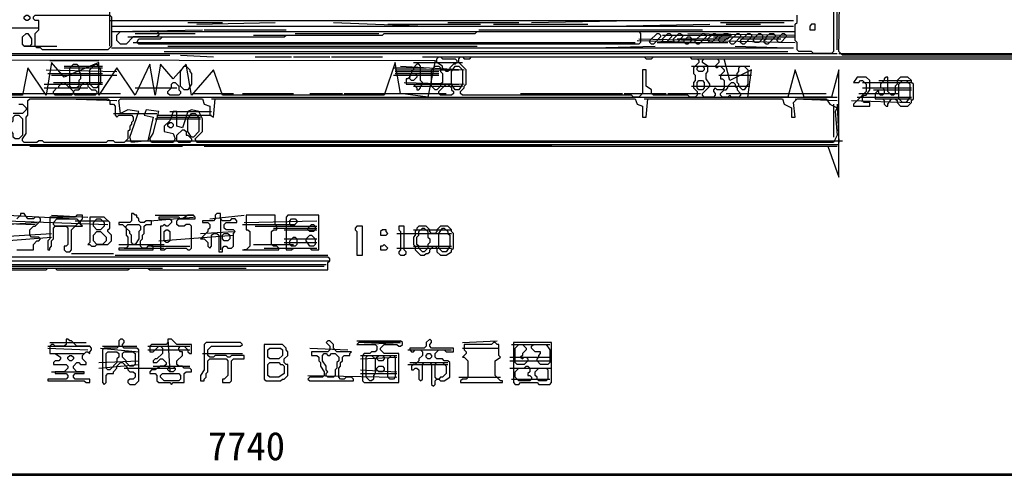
# Model space of a CAD drawing. Header units: millimetres. Extents: x -171 to 29168, y -21389 to 9617.
# Tile 24 of 60: x 13246 to 16465, y -11292 to -9803. Entities that reach past the tile are written whole.
import ezdxf

# ---------------------------------------------------------------- set-up
doc = ezdxf.new("R2010")
doc.units = ezdxf.units.MM
for name, color, linetype in [('CALIBRATION_DIM', 1, 'Continuous'), ('REFERENCE_FRAME', 3, 'Continuous'), ('TRACE_CONTOUR_FINE', 8, 'Continuous'), ('TRACE_CONTOUR_MAJOR', 7, 'Continuous'), ('TRACE_DARK_PIXELS', 250, 'Continuous'), ('TRACE_STRAIGHT_LINES', 4, 'Continuous')]:
    doc.layers.add(name, color=color, linetype=linetype)
doc.styles.add('CHINESE', font='simhei.ttf')

msp = doc.modelspace()

# ---------------------------------------------------------------- linework, layer by layer
at = {"layer": 'CALIBRATION_DIM'}
msp.add_line((10300, -11292), (18040, -11292), dxfattribs=at)
at = {"layer": 'REFERENCE_FRAME'}
msp.add_lwpolyline([(10145.2, -11286.8), (18194.8, -11286.8), (18194.8, -7029.9), (10145.2, -7029.9)], close=True, dxfattribs=at)
at = {"layer": 'TRACE_CONTOUR_FINE'}
for points in [[(13260.5, -9794.4), (13266.4, -9788.5), (13272.4, -9788.5), (13278.3, -9794.4), (13278.3, -9800.4), (13272.4, -9806.3), (13266.4, -9806.3), (13260.5, -9800.4)], [(15370.8, -9847.9), (15376.8, -9853.9), (15376.8, -9859.8), (15358.9, -9877.7), (15353, -9877.7), (15347.1, -9871.7), (15347.1, -9865.8), (15364.9, -9847.9)], [(15406.5, -9847.9), (15412.4, -9853.9), (15412.4, -9859.8), (15394.6, -9877.7), (15388.7, -9877.7), (15382.7, -9871.7), (15382.7, -9865.8), (15400.6, -9847.9)], [(15519.4, -9847.9), (15525.4, -9853.9), (15525.4, -9859.8), (15507.6, -9877.7), (15501.6, -9877.7), (15495.7, -9871.7), (15495.7, -9865.8), (15513.5, -9847.9)], [(15561.1, -9847.9), (15567, -9853.9), (15567, -9859.8), (15561.1, -9865.8), (15555.1, -9865.8), (15543.2, -9877.7), (15537.3, -9877.7), (15531.3, -9871.7), (15531.3, -9865.8), (15549.2, -9847.9)], [(15668.1, -9847.9), (15674, -9853.9), (15674, -9865.8), (15662.1, -9877.7), (15650.2, -9877.7), (15644.3, -9871.7), (15644.3, -9865.8), (15662.1, -9847.9)], [(15745.3, -9847.9), (15751.3, -9853.9), (15751.3, -9859.8), (15733.5, -9877.7), (15727.5, -9877.7), (15721.6, -9871.7), (15721.6, -9865.8), (15739.4, -9847.9)], [(15834.5, -9818.2), (15828.6, -9824.2), (15828.6, -9836.1), (15846.4, -9836.1), (15846.4, -9818.2)], [(15436.2, -9859.8), (15442.2, -9865.8), (15442.2, -9871.7), (15430.3, -9883.6), (15424.3, -9883.6), (15418.4, -9877.7), (15418.4, -9871.7), (15430.3, -9859.8)], [(14520.7, -9996.6), (14520.7, -9984.7), (14526.7, -9978.7), (14538.6, -9978.7), (14544.5, -9984.7), (14544.5, -9990.6), (14532.6, -10002.5), (14526.7, -10002.5)], [(15460, -9960.9), (15465.9, -9954.9), (15477.8, -9954.9), (15483.8, -9960.9), (15483.8, -9966.8), (15477.8, -9972.8), (15465.9, -9972.8), (15460, -9966.8)], [(15460, -10008.5), (15465.9, -10002.5), (15477.8, -10002.5), (15483.8, -10008.5), (15483.8, -10026.3), (15477.8, -10032.2), (15465.9, -10032.2), (15460, -10026.3)], [(13730.1, -10145.2), (13736, -10139.2), (13742, -10139.2), (13747.9, -10145.2), (13747.9, -10151.1), (13742, -10157.1), (13736, -10157.1), (13730.1, -10151.1)], [(14128.4, -10472.1), (14128.4, -10460.2), (14134.3, -10454.3), (14146.2, -10454.3), (14152.2, -10460.2), (14152.2, -10466.2), (14140.3, -10478.1), (14134.3, -10478.1)], [(14199.7, -10472.1), (14205.7, -10472.1), (14211.6, -10478.1), (14211.6, -10490), (14205.7, -10495.9), (14193.8, -10495.9), (14187.8, -10490), (14187.8, -10484)], [(14431.6, -10490), (14425.6, -10495.9), (14425.6, -10507.8), (14443.5, -10507.8), (14449.4, -10501.9), (14443.5, -10495.9), (14443.5, -10490)], [(13908.4, -10507.8), (13914.4, -10501.9), (13926.3, -10501.9), (13932.2, -10507.8), (13932.2, -10519.7), (13926.3, -10525.6), (13914.4, -10525.6), (13908.4, -10519.7)], [(14140.3, -10513.8), (14146.2, -10513.8), (14152.2, -10519.7), (14152.2, -10537.5), (14146.2, -10543.5), (14134.3, -10543.5), (14128.4, -10537.5), (14128.4, -10525.6)], [(14449.4, -10549.4), (14437.5, -10537.5), (14431.6, -10543.5), (14425.6, -10543.5), (14425.6, -10555.4), (14443.5, -10555.4)], [(13403.1, -10906.1), (13409.1, -10900.2), (13415, -10900.2), (13421, -10906.1), (13421, -10912), (13415, -10918), (13409.1, -10918), (13403.1, -10912)], [(14413.7, -10906.1), (14419.7, -10900.2), (14431.6, -10900.2), (14437.5, -10906.1), (14437.5, -10912), (14431.6, -10918), (14419.7, -10918), (14413.7, -10912)], [(14574.2, -10900.2), (14580.2, -10894.2), (14586.1, -10894.2), (14592.1, -10900.2), (14592.1, -10906.1), (14586.1, -10912), (14580.2, -10912), (14574.2, -10906.1)], [(13730.1, -10941.8), (13736, -10935.8), (13747.9, -10935.8), (13753.9, -10941.8), (13753.9, -10947.7), (13747.9, -10953.7), (13736, -10953.7), (13730.1, -10947.7)], [(14413.7, -10941.8), (14419.7, -10935.8), (14431.6, -10935.8), (14437.5, -10941.8), (14437.5, -10947.7), (14431.6, -10953.7), (14419.7, -10953.7), (14413.7, -10947.7)]]:
    msp.add_lwpolyline(points, close=True, dxfattribs=at)
at = {"layer": 'TRACE_CONTOUR_MAJOR'}
for points in [[(16696.5, -9919.3), (15935.6, -9919.3), (15923.7, -9907.4), (15929.6, -9497.2), (16482.5, -9497.2)], [(15905.9, -9776.6), (15905.9, -9907.4), (15899.9, -9913.3), (15840.5, -9913.3), (15834.5, -9907.4), (15792.9, -9907.4), (15787, -9901.4), (15787, -9877.7), (15781, -9871.7), (15781, -9818.2), (15787, -9812.3), (15787, -9788.5)], [(10418.9, -9931.2), (14604, -9937.1), (14580.2, -10056), (14491, -10044.1), (14473.2, -9943.1), (14437.5, -10050.1), (13908.4, -10050.1), (13878.7, -9966.8), (13807.4, -10050.1), (13789.5, -9949), (13747.9, -9996.6), (13706.3, -9949), (13688.5, -10050.1), (13670.6, -9949), (13623.1, -10050.1), (13563.6, -9960.9), (13504.2, -10050.1), (13504.2, -9943.1), (13391.2, -9990.6), (13349.6, -9943.1), (13331.8, -10050.1), (13272.4, -9960.9), (13254.5, -10050.1), (13100, -10050.1)], [(11376, -10210.6), (15888, -10216.5), (15923.7, -10317.6), (15923.7, -9966.8), (15899.9, -10056), (15810.7, -10056), (15781, -9966.8), (15757.2, -10056), (15626.5, -10056), (15638.3, -9966.8), (15567, -10002.5), (15549.2, -9931.2), (17082.9, -9931.2)], [(13242.6, -10079.8), (13254.5, -10079.8), (13266.4, -10091.7), (13266.4, -10097.6), (13254.5, -10109.5), (13224.8, -10109.5)], [(13236.7, -10555.4), (13290.2, -10555.4), (13290.2, -10537.5), (13302.1, -10525.6), (13308, -10525.6), (13314, -10519.7), (13308, -10513.8), (13284.2, -10513.8), (13278.3, -10507.8), (13278.3, -10490), (13290.2, -10478.1), (13296.1, -10478.1), (13314, -10460.2), (13314, -10454.3), (13308, -10448.4), (13296.1, -10448.4), (13290.2, -10454.3), (13272.4, -10454.3), (13260.5, -10436.5), (13248.6, -10436.5), (13248.6, -10442.4), (13236.7, -10454.3)], [(13076.2, -10620.8), (13331.8, -10620.8), (13337.7, -10614.8), (13361.5, -10614.8), (13367.5, -10620.8), (13599.3, -10620.8), (13605.3, -10614.8), (13664.7, -10614.8), (13670.6, -10620.8), (14253.2, -10620.8), (14253.2, -10597), (14259.2, -10591), (14259.2, -10585.1), (14253.2, -10579.1), (12885.9, -10579.1)]]:
    msp.add_lwpolyline(points, dxfattribs=at)
for points in [[(13290.2, -9794.4), (13296.1, -9788.5), (13539.9, -9788.5), (13545.8, -9794.4), (13545.8, -9889.6), (13533.9, -9901.4), (13319.9, -9901.4), (13314, -9895.5), (13302.1, -9895.5), (13296.1, -9889.6), (13296.1, -9847.9), (13308, -9836.1), (13308, -9806.3), (13296.1, -9806.3), (13290.2, -9800.4)], [(13266.4, -9847.9), (13272.4, -9847.9), (13284.2, -9865.8), (13284.2, -9883.6), (13278.3, -9889.6), (13260.5, -9889.6), (13254.5, -9883.6), (13254.5, -9859.8)], [(13563.6, -9871.7), (13563.6, -9853.9), (13575.5, -9842), (13694.4, -9842), (13700.4, -9847.9), (13700.4, -9853.9), (13694.4, -9859.8), (13617.1, -9859.8), (13593.4, -9883.6), (13575.5, -9883.6)], [(15275.7, -9847.9), (15275.7, -9877.7), (15269.8, -9883.6), (13635, -9883.6), (13629, -9877.7), (13635, -9865.8), (13706.3, -9865.8), (13712.3, -9859.8), (14110.6, -9859.8), (14116.5, -9853.9), (14431.6, -9853.9), (14437.5, -9847.9), (14734.7, -9847.9), (14740.7, -9842), (15269.8, -9842)], [(15335.2, -9847.9), (15341.1, -9853.9), (15341.1, -9859.8), (15317.3, -9883.6), (15311.4, -9883.6), (15305.4, -9877.7), (15305.4, -9871.7), (15329.2, -9847.9)], [(15483.8, -9847.9), (15489.7, -9853.9), (15489.7, -9859.8), (15465.9, -9883.6), (15460, -9883.6), (15454.1, -9877.7), (15454.1, -9871.7), (15477.8, -9847.9)], [(15596.7, -9847.9), (15602.7, -9853.9), (15602.7, -9859.8), (15578.9, -9883.6), (15572.9, -9883.6), (15567, -9877.7), (15567, -9871.7), (15590.8, -9847.9)], [(15632.4, -9847.9), (15638.3, -9853.9), (15638.3, -9859.8), (15614.6, -9883.6), (15608.6, -9883.6), (15602.7, -9877.7), (15602.7, -9871.7), (15626.5, -9847.9)], [(15709.7, -9847.9), (15715.6, -9853.9), (15715.6, -9859.8), (15691.8, -9883.6), (15685.9, -9883.6), (15680, -9877.7), (15680, -9871.7), (15685.9, -9865.8), (15685.9, -9859.8), (15697.8, -9847.9)], [(14609.9, -9931.2), (14615.9, -9925.2), (14621.8, -9925.2), (14627.7, -9931.2), (14669.4, -9931.2), (14675.3, -9937.1), (14675.3, -9943.1), (14669.4, -9949), (14663.4, -9949), (14651.5, -9960.9), (14651.5, -9966.8), (14645.6, -9972.8), (14639.6, -9972.8), (14627.7, -9960.9), (14627.7, -9954.9), (14609.9, -9943.1)], [(14681.2, -9931.2), (14687.2, -9925.2), (14693.1, -9925.2), (14699.1, -9931.2), (14716.9, -9931.2), (14722.9, -9925.2), (15287.6, -9925.2), (15293.5, -9931.2), (15311.4, -9931.2), (15317.3, -9925.2), (15436.2, -9925.2), (15442.2, -9931.2), (15460, -9931.2), (15465.9, -9937.1), (15465.9, -9943.1), (15448.1, -9960.9), (15448.1, -9978.7), (15454.1, -9984.7), (15454.1, -10002.5), (15448.1, -10008.5), (15448.1, -10026.3), (15460, -10038.2), (15460, -10050.1), (15454.1, -10056), (15436.2, -10056), (15430.3, -10050.1), (15317.3, -10050.1), (15311.4, -10044.1), (15311.4, -10032.2), (15293.5, -10020.3), (15293.5, -9966.8), (15281.7, -9966.8), (15281.7, -10044.1), (15269.8, -10056), (15251.9, -10056), (15246, -10050.1), (14693.1, -10050.1), (14687.2, -10044.1), (14687.2, -10038.2), (14699.1, -10026.3), (14699.1, -10020.3), (14705, -10014.4), (14705, -9966.8), (14681.2, -9943.1)], [(15483.8, -9931.2), (15525.4, -9931.2), (15531.3, -9937.1), (15531.3, -9943.1), (15519.4, -9954.9), (15525.4, -9960.9), (15531.3, -9954.9), (15537.3, -9954.9), (15549.2, -9966.8), (15549.2, -9972.8), (15537.3, -9984.7), (15537.3, -9996.6), (15543.2, -9996.6), (15549.2, -10002.5), (15549.2, -10026.3), (15543.2, -10032.2), (15525.4, -10032.2), (15519.4, -10026.3), (15513.5, -10032.2), (15513.5, -10038.2), (15519.4, -10044.1), (15519.4, -10050.1), (15513.5, -10056), (15483.8, -10056), (15477.8, -10050.1), (15477.8, -10044.1), (15501.6, -10020.3), (15501.6, -10014.4), (15489.7, -9996.6), (15489.7, -9978.7), (15495.7, -9972.8), (15495.7, -9954.9), (15477.8, -9943.1), (15477.8, -9937.1)], [(13421, -9949), (13432.9, -9949), (13438.8, -9954.9), (13438.8, -9972.8), (13444.7, -9978.7), (13444.7, -9996.6), (13438.8, -10002.5), (13438.8, -10020.3), (13432.9, -10026.3), (13415, -10026.3), (13409.1, -10020.3), (13409.1, -9960.9)], [(13492.3, -9949), (13498.2, -9949), (13510.1, -9966.8), (13510.1, -10008.5), (13498.2, -10026.3), (13486.4, -10026.3), (13474.5, -10014.4), (13474.5, -9966.8)], [(13783.6, -9954.9), (13789.5, -9954.9), (13801.4, -9966.8), (13801.4, -9972.8), (13807.4, -9978.7), (13807.4, -10014.4), (13795.5, -10032.2), (13783.6, -10032.2), (13771.7, -10020.3), (13771.7, -9972.8)], [(14544.5, -9949), (14532.6, -9960.9), (14532.6, -9966.8), (14526.7, -9972.8), (14526.7, -9978.7), (14520.7, -9984.7), (14520.7, -9990.6), (14514.8, -9996.6), (14508.8, -9996.6), (14508.8, -10014.4), (14532.6, -10014.4), (14544.5, -10026.3), (14544.5, -10032.2), (14550.5, -10032.2), (14556.4, -10026.3), (14556.4, -10020.3), (14562.4, -10014.4), (14562.4, -10008.5), (14556.4, -10002.5), (14556.4, -9954.9), (14550.5, -9949)], [(14604, -9954.9), (14615.9, -9954.9), (14621.8, -9960.9), (14621.8, -9972.8), (14627.7, -9978.7), (14627.7, -10008.5), (14621.8, -10014.4), (14621.8, -10020.3), (14609.9, -10032.2), (14604, -10032.2), (14592.1, -10020.3), (14592.1, -9966.8)], [(14669.4, -9954.9), (14681.2, -9954.9), (14693.1, -9966.8), (14693.1, -10014.4), (14681.2, -10032.2), (14669.4, -10032.2), (14657.5, -10014.4), (14657.5, -9972.8)], [(15602.7, -9954.9), (15614.6, -9954.9), (15626.5, -9966.8), (15626.5, -10014.4), (15614.6, -10032.2), (15608.6, -10032.2), (15596.7, -10020.3), (15596.7, -10014.4), (15590.8, -10008.5), (15590.8, -9978.7), (15596.7, -9972.8), (15596.7, -9960.9)], [(13355.6, -10038.2), (13367.5, -10026.3), (13373.4, -10026.3), (13373.4, -10020.3), (13385.3, -10008.5), (13391.2, -10008.5), (13421, -10038.2), (13421, -10044.1), (13415, -10050.1), (13361.5, -10050.1), (13355.6, -10044.1)], [(13421, -10038.2), (13426.9, -10032.2), (13438.8, -10032.2), (13444.7, -10026.3), (13444.7, -10020.3), (13456.6, -10008.5), (13462.6, -10008.5), (13468.5, -10014.4), (13468.5, -10020.3), (13480.4, -10032.2), (13492.3, -10032.2), (13498.2, -10038.2), (13498.2, -10044.1), (13492.3, -10050.1), (13426.9, -10050.1), (13421, -10044.1)], [(13747.9, -10008.5), (13753.9, -10008.5), (13765.8, -10020.3), (13765.8, -10032.2), (13771.7, -10038.2), (13771.7, -10044.1), (13765.8, -10050.1), (13736, -10050.1), (13730.1, -10044.1), (13730.1, -10038.2), (13742, -10026.3), (13742, -10014.4)], [(15602.7, -10044.1), (15602.7, -10050.1), (15596.7, -10056), (15572.9, -10056), (15567, -10050.1), (15561.1, -10056), (15543.2, -10056), (15537.3, -10050.1), (15537.3, -10044.1), (15549.2, -10032.2), (15555.1, -10032.2), (15561.1, -10026.3), (15561.1, -10020.3), (15572.9, -10008.5), (15578.9, -10008.5), (15584.8, -10014.4), (15584.8, -10020.3), (15590.8, -10026.3), (15590.8, -10032.2)], [(15983.1, -9990.6), (15971.2, -10008.5), (15989.1, -10008.5), (15995, -10002.5), (16001, -10002.5), (16012.9, -10014.4), (16012.9, -10038.2), (15971.2, -10079.8), (15971.2, -10085.7), (16024.7, -10085.7), (16024.7, -10073.8), (16006.9, -10073.8), (16001, -10067.9), (16001, -10056), (16006.9, -10050.1), (16012.9, -10050.1), (16024.7, -10032.2), (16024.7, -10002.5), (16012.9, -9990.6)], [(16078.2, -9990.6), (16072.3, -9996.6), (16072.3, -10002.5), (16060.4, -10014.4), (16060.4, -10026.3), (16066.4, -10026.3), (16072.3, -10032.2), (16072.3, -10044.1), (16066.4, -10050.1), (16060.4, -10050.1), (16054.5, -10044.1), (16054.5, -10038.2), (16048.5, -10038.2), (16042.6, -10044.1), (16042.6, -10062), (16066.4, -10062), (16072.3, -10067.9), (16072.3, -10079.8), (16078.2, -10085.7), (16084.2, -10085.7), (16084.2, -10079.8), (16096.1, -10062), (16108, -10062), (16113.9, -10067.9), (16113.9, -10073.8), (16125.8, -10085.7), (16149.6, -10085.7), (16161.5, -10073.8), (16161.5, -10067.9), (16167.4, -10062), (16167.4, -10014.4), (16161.5, -10008.5), (16161.5, -10002.5), (16149.6, -9990.6), (16125.8, -9990.6), (16113.9, -10002.5), (16113.9, -10014.4), (16108, -10020.3), (16108, -10044.1), (16102, -10050.1), (16096.1, -10050.1), (16084.2, -10038.2), (16084.2, -9990.6)], [(16131.8, -10002.5), (16143.6, -10002.5), (16155.5, -10014.4), (16155.5, -10056), (16143.6, -10073.8), (16131.8, -10073.8), (16119.9, -10062), (16119.9, -10014.4)], [(14615.9, -10038.2), (14639.6, -10014.4), (14645.6, -10014.4), (14657.5, -10026.3), (14657.5, -10032.2), (14663.4, -10038.2), (14663.4, -10044.1), (14657.5, -10050.1), (14621.8, -10050.1), (14615.9, -10044.1)], [(13254.5, -10198.7), (13254.5, -10192.7), (13266.4, -10174.9), (13266.4, -10121.4), (13272.4, -10115.5), (13272.4, -10067.9), (13278.3, -10062), (13533.9, -10062), (13539.9, -10067.9), (13539.9, -10079.8), (13551.8, -10079.8), (13557.7, -10085.7), (13557.7, -10115.5), (13563.6, -10121.4), (13569.6, -10115.5), (13611.2, -10115.5), (13617.1, -10121.4), (13617.1, -10133.3), (13611.2, -10139.2), (13611.2, -10145.2), (13605.3, -10151.1), (13605.3, -10163), (13599.3, -10169), (13599.3, -10192.7), (13587.4, -10204.6), (13557.7, -10204.6), (13551.8, -10198.7), (13533.9, -10198.7), (13528, -10204.6), (13325.9, -10204.6), (13319.9, -10198.7), (13308, -10198.7), (13302.1, -10204.6), (13260.5, -10204.6)], [(13569.6, -10067.9), (13575.5, -10062), (13843, -10062), (13849, -10079.8), (13866.8, -10085.7), (13866.8, -10115.5), (13878.7, -10121.4), (13884.7, -10062), (15257.9, -10062), (15263.8, -10079.8), (15281.7, -10085.7), (15281.7, -10121.4), (15293.5, -10121.4), (15299.5, -10062), (15739.4, -10062), (15745.3, -10079.8), (15769.1, -10091.7), (15769.1, -10121.4), (15781, -10121.4), (15775.1, -10073.8), (15787, -10062), (15882.1, -10062), (15894, -10079.8), (15917.7, -10091.7), (15911.8, -10103.6), (15917.7, -10180.8), (15905.9, -10204.6), (13825.2, -10204.6), (13819.3, -10192.7), (13843, -10169), (13843, -10127.3), (13831.2, -10103.6), (13807.4, -10097.6), (13795.5, -10103.6), (13777.6, -10157.1), (13759.8, -10151.1), (13759.8, -10103.6), (13747.9, -10103.6), (13736, -10133.3), (13718.2, -10151.1), (13718.2, -10169), (13747.9, -10174.9), (13753.9, -10192.7), (13747.9, -10204.6), (13676.6, -10204.6), (13670.6, -10192.7), (13682.5, -10174.9), (13700.4, -10103.6), (13658.8, -10097.6), (13652.8, -10115.5), (13682.5, -10121.4), (13664.7, -10198.7), (13611.2, -10204.6), (13605.3, -10186.8), (13635, -10103.6), (13599.3, -10097.6), (13575.5, -10109.5)], [(13230.7, -10115.5), (13242.6, -10115.5), (13254.5, -10127.3), (13254.5, -10180.8), (13242.6, -10192.7), (13230.7, -10192.7), (13224.8, -10186.8), (13224.8, -10174.9), (13218.8, -10169), (13218.8, -10139.2), (13224.8, -10133.3), (13224.8, -10121.4)], [(13807.4, -10109.5), (13819.3, -10109.5), (13831.2, -10121.4), (13831.2, -10169), (13813.3, -10186.8), (13807.4, -10186.8), (13795.5, -10169), (13795.5, -10127.3)], [(13759.8, -10180.8), (13777.6, -10163), (13783.6, -10163), (13789.5, -10169), (13789.5, -10180.8), (13795.5, -10180.8), (13807.4, -10192.7), (13807.4, -10198.7), (13801.4, -10204.6), (13765.8, -10204.6), (13759.8, -10198.7)], [(13450.7, -10442.4), (13432.9, -10442.4), (13426.9, -10448.4), (13343.7, -10448.4), (13343.7, -10519.7), (13337.7, -10525.6), (13337.7, -10555.4), (13343.7, -10555.4), (13343.7, -10549.4), (13349.6, -10543.5), (13349.6, -10525.6), (13355.6, -10519.7), (13355.6, -10484), (13361.5, -10478.1), (13397.2, -10478.1), (13403.1, -10484), (13403.1, -10537.5), (13397.2, -10543.5), (13391.2, -10543.5), (13391.2, -10555.4), (13397.2, -10561.3), (13409.1, -10561.3), (13415, -10555.4), (13415, -10490), (13426.9, -10478.1), (13450.7, -10478.1), (13444.7, -10472.1), (13444.7, -10460.2), (13450.7, -10454.3)], [(13355.6, -10472.1), (13355.6, -10466.2), (13367.5, -10454.3), (13432.9, -10454.3), (13438.8, -10460.2), (13438.8, -10466.2), (13426.9, -10478.1), (13361.5, -10478.1)], [(13474.5, -10448.4), (13474.5, -10531.6), (13468.5, -10537.5), (13474.5, -10537.5), (13480.4, -10543.5), (13492.3, -10543.5), (13498.2, -10537.5), (13533.9, -10537.5), (13545.8, -10525.6), (13545.8, -10507.8), (13533.9, -10495.9), (13533.9, -10490), (13539.9, -10484), (13539.9, -10466.2), (13522, -10448.4)], [(13498.2, -10454.3), (13510.1, -10454.3), (13522, -10466.2), (13522, -10478.1), (13510.1, -10490), (13498.2, -10490), (13486.4, -10478.1), (13486.4, -10466.2)], [(13569.6, -10466.2), (13569.6, -10472.1), (13581.5, -10472.1), (13593.4, -10484), (13593.4, -10507.8), (13599.3, -10513.8), (13599.3, -10543.5), (13593.4, -10549.4), (13569.6, -10549.4), (13569.6, -10555.4), (13682.5, -10555.4), (13682.5, -10543.5), (13664.7, -10543.5), (13658.8, -10549.4), (13646.9, -10549.4), (13640.9, -10543.5), (13640.9, -10525.6), (13646.9, -10519.7), (13646.9, -10507.8), (13652.8, -10501.9), (13652.8, -10478.1), (13658.8, -10472.1), (13676.6, -10472.1), (13676.6, -10460.2), (13658.8, -10460.2), (13652.8, -10466.2), (13640.9, -10466.2), (13635, -10460.2), (13635, -10454.3), (13629, -10448.4), (13629, -10442.4), (13623.1, -10442.4), (13617.1, -10436.5), (13611.2, -10436.5), (13611.2, -10460.2), (13605.3, -10466.2)], [(13819.3, -10448.4), (13813.3, -10442.4), (13795.5, -10442.4), (13777.6, -10454.3), (13771.7, -10454.3), (13765.8, -10448.4), (13700.4, -10448.4), (13700.4, -10454.3), (13736, -10454.3), (13742, -10460.2), (13742, -10466.2), (13730.1, -10478.1), (13724.1, -10478.1), (13718.2, -10472.1), (13712.3, -10478.1), (13706.3, -10478.1), (13706.3, -10555.4), (13718.2, -10555.4), (13724.1, -10549.4), (13789.5, -10549.4), (13795.5, -10555.4), (13801.4, -10555.4), (13807.4, -10549.4), (13807.4, -10478.1), (13801.4, -10472.1), (13789.5, -10472.1), (13783.6, -10478.1), (13765.8, -10478.1), (13759.8, -10472.1), (13759.8, -10460.2), (13765.8, -10454.3), (13819.3, -10454.3)], [(13890.6, -10436.5), (13884.7, -10442.4), (13884.7, -10454.3), (13878.7, -10460.2), (13843, -10460.2), (13843, -10466.2), (13860.9, -10466.2), (13866.8, -10472.1), (13866.8, -10484), (13860.9, -10490), (13860.9, -10495.9), (13837.1, -10519.7), (13849, -10519.7), (13860.9, -10531.6), (13860.9, -10543.5), (13866.8, -10549.4), (13872.8, -10543.5), (13872.8, -10507.8), (13878.7, -10501.9), (13890.6, -10501.9), (13896.5, -10507.8), (13896.5, -10561.3), (13908.4, -10561.3), (13908.4, -10549.4), (13914.4, -10543.5), (13920.3, -10543.5), (13926.3, -10549.4), (13938.2, -10549.4), (13944.1, -10543.5), (13944.1, -10501.9), (13950, -10495.9), (13944.1, -10490), (13920.3, -10490), (13914.4, -10484), (13914.4, -10472.1), (13920.3, -10466.2), (13956, -10466.2), (13956, -10460.2), (13950, -10454.3), (13938.2, -10454.3), (13932.2, -10460.2), (13908.4, -10460.2), (13902.5, -10454.3), (13902.5, -10436.5)], [(13985.7, -10442.4), (13985.7, -10490), (13991.7, -10490), (13997.6, -10495.9), (13997.6, -10543.5), (13985.7, -10555.4), (13979.8, -10555.4), (14092.7, -10555.4), (14092.7, -10549.4), (14086.8, -10543.5), (14074.9, -10543.5), (14068.9, -10537.5), (14068.9, -10495.9), (14074.9, -10490), (14086.8, -10490), (14086.8, -10478.1), (14080.8, -10472.1), (14080.8, -10442.4)], [(14122.4, -10442.4), (14116.5, -10448.4), (14116.5, -10555.4), (14134.3, -10555.4), (14140.3, -10549.4), (14193.8, -10549.4), (14199.7, -10555.4), (14223.5, -10555.4), (14223.5, -10442.4)], [(13599.3, -10472.1), (13635, -10472.1), (13640.9, -10478.1), (13640.9, -10490), (13635, -10495.9), (13635, -10519.7), (13623.1, -10537.5), (13617.1, -10537.5), (13611.2, -10531.6), (13611.2, -10507.8), (13605.3, -10501.9), (13605.3, -10495.9), (13593.4, -10484), (13593.4, -10478.1)], [(13724.1, -10490), (13730.1, -10490), (13736, -10495.9), (13736, -10525.6), (13730.1, -10531.6), (13724.1, -10531.6), (13718.2, -10525.6), (13718.2, -10495.9)], [(14348.3, -10478.1), (14342.4, -10484), (14342.4, -10490), (14348.3, -10495.9), (14348.3, -10573.2), (14366.2, -10573.2), (14366.2, -10478.1)], [(14485.1, -10478.1), (14485.1, -10490), (14491, -10495.9), (14491, -10555.4), (14485.1, -10561.3), (14485.1, -10567.3), (14491, -10573.2), (14502.9, -10573.2), (14508.8, -10567.3), (14508.8, -10561.3), (14502.9, -10555.4), (14502.9, -10478.1)], [(14544.5, -10484), (14544.5, -10490), (14538.6, -10495.9), (14538.6, -10507.8), (14532.6, -10513.8), (14532.6, -10537.5), (14538.6, -10543.5), (14538.6, -10555.4), (14556.4, -10573.2), (14568.3, -10573.2), (14574.2, -10567.3), (14580.2, -10567.3), (14586.1, -10561.3), (14586.1, -10555.4), (14598, -10543.5), (14604, -10543.5), (14609.9, -10549.4), (14609.9, -10561.3), (14621.8, -10573.2), (14639.6, -10573.2), (14657.5, -10561.3), (14657.5, -10555.4), (14663.4, -10549.4), (14663.4, -10501.9), (14657.5, -10495.9), (14657.5, -10490), (14645.6, -10478.1), (14621.8, -10478.1), (14609.9, -10490), (14609.9, -10495.9), (14604, -10501.9), (14592.1, -10501.9), (14586.1, -10495.9), (14586.1, -10490), (14574.2, -10478.1), (14550.5, -10478.1)], [(14562.4, -10484), (14568.3, -10484), (14580.2, -10495.9), (14580.2, -10513.8), (14586.1, -10519.7), (14586.1, -10531.6), (14580.2, -10537.5), (14580.2, -10549.4), (14568.3, -10561.3), (14562.4, -10561.3), (14550.5, -10549.4), (14550.5, -10543.5), (14544.5, -10537.5), (14544.5, -10513.8), (14550.5, -10507.8), (14550.5, -10495.9)], [(14627.7, -10484), (14633.7, -10484), (14645.6, -10495.9), (14645.6, -10501.9), (14651.5, -10507.8), (14651.5, -10543.5), (14639.6, -10561.3), (14627.7, -10561.3), (14615.9, -10549.4), (14615.9, -10501.9)], [(13498.2, -10495.9), (13510.1, -10495.9), (13528, -10513.8), (13528, -10525.6), (13516.1, -10537.5), (13498.2, -10537.5), (13486.4, -10525.6), (13486.4, -10507.8)], [(14193.8, -10507.8), (14199.7, -10507.8), (14211.6, -10519.7), (14211.6, -10537.5), (14205.7, -10543.5), (14193.8, -10543.5), (14181.9, -10525.6), (14181.9, -10519.7)], [(13343.7, -10870.4), (13343.7, -10894.2), (13361.5, -10894.2), (13379.4, -10906.1), (13379.4, -10912), (13373.4, -10918), (13361.5, -10918), (13355.6, -10923.9), (13355.6, -10929.9), (13397.2, -10929.9), (13403.1, -10935.8), (13403.1, -10941.8), (13391.2, -10953.7), (13361.5, -10953.7), (13361.5, -10959.6), (13397.2, -10959.6), (13403.1, -10965.5), (13403.1, -10971.5), (13397.2, -10977.4), (13337.7, -10977.4), (13337.7, -10983.4), (13456.6, -10983.4), (13462.6, -10989.3), (13474.5, -10989.3), (13474.5, -10977.4), (13426.9, -10977.4), (13421, -10971.5), (13421, -10965.5), (13426.9, -10959.6), (13456.6, -10959.6), (13456.6, -10953.7), (13432.9, -10953.7), (13421, -10941.8), (13421, -10935.8), (13432.9, -10923.9), (13438.8, -10923.9), (13444.7, -10929.9), (13462.6, -10929.9), (13462.6, -10923.9), (13450.7, -10912), (13450.7, -10900.2), (13462.6, -10888.3), (13468.5, -10888.3), (13474.5, -10894.2), (13474.5, -10888.3), (13480.4, -10882.3), (13480.4, -10876.4), (13474.5, -10870.4), (13432.9, -10870.4), (13415, -10852.6), (13409.1, -10852.6), (13403.1, -10846.7), (13397.2, -10846.7), (13397.2, -10864.5), (13391.2, -10870.4), (13361.5, -10870.4), (13355.6, -10864.5), (13349.6, -10864.5)], [(13581.5, -10846.7), (13575.5, -10846.7), (13569.6, -10852.6), (13569.6, -10870.4), (13563.6, -10876.4), (13522, -10876.4), (13516.1, -10882.3), (13516.1, -10989.3), (13522, -10995.3), (13528, -10989.3), (13528, -10965.5), (13533.9, -10959.6), (13551.8, -10959.6), (13551.8, -10953.7), (13563.6, -10941.8), (13563.6, -10935.8), (13575.5, -10923.9), (13581.5, -10923.9), (13599.3, -10941.8), (13599.3, -10947.7), (13605.3, -10953.7), (13617.1, -10953.7), (13623.1, -10959.6), (13623.1, -10971.5), (13617.1, -10977.4), (13605.3, -10977.4), (13599.3, -10983.4), (13599.3, -10989.3), (13605.3, -10995.3), (13623.1, -10995.3), (13635, -10983.4), (13635, -10882.3), (13629, -10876.4), (13587.4, -10876.4), (13581.5, -10870.4), (13581.5, -10864.5), (13587.4, -10858.5), (13587.4, -10852.6)], [(13676.6, -10864.5), (13670.6, -10870.4), (13670.6, -10888.3), (13682.5, -10888.3), (13700.4, -10870.4), (13706.3, -10870.4), (13712.3, -10876.4), (13712.3, -10894.2), (13694.4, -10912), (13688.5, -10912), (13682.5, -10918), (13682.5, -10923.9), (13694.4, -10923.9), (13706.3, -10912), (13712.3, -10912), (13724.1, -10923.9), (13724.1, -10929.9), (13718.2, -10935.8), (13706.3, -10935.8), (13688.5, -10947.7), (13676.6, -10947.7), (13670.6, -10953.7), (13670.6, -10959.6), (13688.5, -10959.6), (13694.4, -10965.5), (13694.4, -10983.4), (13700.4, -10989.3), (13736, -10989.3), (13742, -10995.3), (13747.9, -10989.3), (13783.6, -10989.3), (13783.6, -10959.6), (13789.5, -10953.7), (13807.4, -10953.7), (13807.4, -10947.7), (13801.4, -10941.8), (13783.6, -10941.8), (13777.6, -10935.8), (13765.8, -10935.8), (13759.8, -10929.9), (13759.8, -10918), (13777.6, -10900.2), (13777.6, -10888.3), (13771.7, -10888.3), (13765.8, -10882.3), (13765.8, -10876.4), (13771.7, -10870.4), (13783.6, -10870.4), (13795.5, -10882.3), (13795.5, -10888.3), (13801.4, -10894.2), (13807.4, -10894.2), (13807.4, -10864.5), (13759.8, -10864.5), (13742, -10846.7), (13730.1, -10846.7), (13730.1, -10858.5), (13724.1, -10864.5)], [(14586.1, -10846.7), (14574.2, -10858.5), (14574.2, -10870.4), (14568.3, -10876.4), (14520.7, -10876.4), (14520.7, -10882.3), (14526.7, -10888.3), (14532.6, -10888.3), (14538.6, -10882.3), (14556.4, -10882.3), (14562.4, -10888.3), (14562.4, -10900.2), (14550.5, -10912), (14550.5, -10918), (14538.6, -10929.9), (14532.6, -10929.9), (14526.7, -10935.8), (14526.7, -10947.7), (14532.6, -10947.7), (14538.6, -10941.8), (14544.5, -10941.8), (14550.5, -10947.7), (14550.5, -10977.4), (14556.4, -10983.4), (14562.4, -10977.4), (14562.4, -10929.9), (14568.3, -10923.9), (14586.1, -10923.9), (14592.1, -10929.9), (14592.1, -10995.3), (14598, -11001.2), (14604, -10995.3), (14604, -10983.4), (14609.9, -10977.4), (14615.9, -10977.4), (14621.8, -10983.4), (14633.7, -10983.4), (14651.5, -10971.5), (14651.5, -10923.9), (14645.6, -10918), (14633.7, -10918), (14627.7, -10912), (14609.9, -10912), (14604, -10906.1), (14604, -10894.2), (14615.9, -10882.3), (14633.7, -10882.3), (14639.6, -10888.3), (14663.4, -10888.3), (14663.4, -10876.4), (14592.1, -10876.4), (14586.1, -10870.4), (14586.1, -10864.5), (14592.1, -10858.5), (14592.1, -10852.6)], [(13854.9, -10858.5), (13849, -10864.5), (13849, -10947.7), (13837.1, -10965.5), (13837.1, -10983.4), (13849, -10983.4), (13849, -10977.4), (13854.9, -10971.5), (13854.9, -10959.6), (13860.9, -10953.7), (13860.9, -10918), (13866.8, -10912), (13920.3, -10912), (13926.3, -10918), (13926.3, -10965.5), (13914.4, -10977.4), (13908.4, -10977.4), (13908.4, -10989.3), (13932.2, -10989.3), (13938.2, -10983.4), (13938.2, -10918), (13944.1, -10912), (13979.8, -10912), (13979.8, -10900.2), (13938.2, -10900.2), (13932.2, -10906.1), (13926.3, -10906.1), (13920.3, -10900.2), (13884.7, -10900.2), (13878.7, -10906.1), (13866.8, -10906.1), (13860.9, -10900.2), (13860.9, -10882.3), (13872.8, -10870.4), (13967.9, -10870.4), (13973.8, -10864.5), (13967.9, -10858.5)], [(14045.2, -10864.5), (14045.2, -10977.4), (14051.1, -10983.4), (14098.7, -10983.4), (14104.6, -10977.4), (14110.6, -10977.4), (14122.4, -10965.5), (14122.4, -10929.9), (14116.5, -10929.9), (14110.6, -10923.9), (14110.6, -10912), (14122.4, -10900.2), (14122.4, -10888.3), (14116.5, -10882.3), (14116.5, -10876.4), (14104.6, -10864.5)], [(14057.1, -10882.3), (14063, -10876.4), (14098.7, -10876.4), (14104.6, -10882.3), (14104.6, -10900.2), (14092.7, -10912), (14063, -10912), (14057.1, -10906.1)], [(14199.7, -10888.3), (14199.7, -10900.2), (14217.6, -10900.2), (14223.5, -10906.1), (14223.5, -10918), (14229.4, -10923.9), (14229.4, -10935.8), (14241.3, -10953.7), (14241.3, -10965.5), (14235.4, -10971.5), (14193.8, -10971.5), (14187.8, -10977.4), (14193.8, -10983.4), (14336.5, -10983.4), (14336.5, -10977.4), (14330.5, -10971.5), (14312.7, -10971.5), (14306.7, -10977.4), (14294.8, -10977.4), (14288.9, -10971.5), (14288.9, -10941.8), (14294.8, -10935.8), (14294.8, -10923.9), (14300.8, -10918), (14300.8, -10906.1), (14306.7, -10900.2), (14324.6, -10900.2), (14324.6, -10894.2), (14330.5, -10888.3), (14282.9, -10888.3), (14271.1, -10876.4), (14271.1, -10864.5), (14259.2, -10852.6), (14253.2, -10852.6), (14247.3, -10858.5), (14259.2, -10870.4), (14259.2, -10882.3), (14253.2, -10888.3)], [(14491, -10852.6), (14485.1, -10858.5), (14354.3, -10858.5), (14348.3, -10864.5), (14407.8, -10864.5), (14413.7, -10870.4), (14413.7, -10882.3), (14407.8, -10888.3), (14395.9, -10888.3), (14390, -10894.2), (14372.1, -10894.2), (14366.2, -10900.2), (14366.2, -10983.4), (14372.1, -10989.3), (14485.1, -10989.3), (14485.1, -10894.2), (14437.5, -10894.2), (14425.6, -10882.3), (14425.6, -10876.4), (14437.5, -10864.5), (14479.1, -10864.5), (14485.1, -10870.4), (14491, -10870.4), (14497, -10864.5), (14497, -10858.5)], [(14812, -10864.5), (14806.1, -10864.5), (14800.1, -10858.5), (14794.2, -10858.5), (14788.2, -10864.5), (14699.1, -10864.5), (14699.1, -10882.3), (14705, -10888.3), (14705, -10894.2), (14693.1, -10906.1), (14699.1, -10906.1), (14711, -10918), (14711, -10971.5), (14705, -10977.4), (14693.1, -10977.4), (14687.2, -10983.4), (14687.2, -10989.3), (14823.9, -10989.3), (14823.9, -10983.4), (14818, -10983.4), (14800.1, -10965.5), (14800.1, -10918), (14818, -10906.1), (14812, -10900.2)], [(14859.6, -10858.5), (14859.6, -10989.3), (14865.5, -10995.3), (14877.4, -10995.3), (14883.4, -10989.3), (14936.9, -10989.3), (14942.8, -10995.3), (14978.5, -10995.3), (14984.4, -10989.3), (14984.4, -10858.5)], [(14877.4, -10864.5), (14889.3, -10864.5), (14901.2, -10876.4), (14901.2, -10882.3), (14889.3, -10894.2), (14889.3, -10900.2), (14883.4, -10906.1), (14889.3, -10912), (14895.3, -10906.1), (14901.2, -10906.1), (14907.1, -10912), (14907.1, -10918), (14895.3, -10929.9), (14871.5, -10929.9), (14865.5, -10923.9), (14865.5, -10876.4)], [(14919, -10870.4), (14925, -10864.5), (14966.6, -10864.5), (14978.5, -10882.3), (14978.5, -10923.9), (14972.5, -10929.9), (14948.8, -10929.9), (14936.9, -10918), (14936.9, -10912), (14942.8, -10906.1), (14942.8, -10900.2), (14948.8, -10894.2), (14948.8, -10888.3), (14930.9, -10888.3), (14919, -10876.4)], [(13563.6, -10888.3), (13569.6, -10894.2), (13569.6, -10906.1), (13563.6, -10912), (13563.6, -10923.9), (13539.9, -10947.7), (13533.9, -10947.7), (13528, -10941.8), (13528, -10894.2), (13533.9, -10888.3)], [(13581.5, -10894.2), (13587.4, -10888.3), (13617.1, -10888.3), (13623.1, -10894.2), (13623.1, -10929.9), (13617.1, -10935.8), (13605.3, -10935.8), (13593.4, -10923.9), (13593.4, -10918), (13581.5, -10906.1)], [(14241.3, -10894.2), (14247.3, -10894.2), (14253.2, -10900.2), (14259.2, -10900.2), (14265.1, -10894.2), (14277, -10894.2), (14288.9, -10906.1), (14288.9, -10918), (14282.9, -10923.9), (14282.9, -10941.8), (14277, -10947.7), (14277, -10965.5), (14271.1, -10971.5), (14253.2, -10971.5), (14247.3, -10965.5), (14247.3, -10959.6), (14253.2, -10953.7), (14247.3, -10947.7), (14247.3, -10935.8), (14235.4, -10918), (14235.4, -10900.2)], [(14384, -10900.2), (14395.9, -10900.2), (14407.8, -10912), (14407.8, -10959.6), (14401.8, -10965.5), (14401.8, -10977.4), (14395.9, -10983.4), (14390, -10983.4), (14378.1, -10971.5), (14378.1, -10906.1)], [(14461.3, -10900.2), (14467.2, -10900.2), (14473.2, -10906.1), (14473.2, -10971.5), (14467.2, -10977.4), (14455.3, -10977.4), (14449.4, -10971.5), (14449.4, -10912)], [(14057.1, -10929.9), (14063, -10923.9), (14092.7, -10923.9), (14098.7, -10929.9), (14104.6, -10929.9), (14110.6, -10935.8), (14110.6, -10959.6), (14092.7, -10971.5), (14063, -10971.5), (14057.1, -10965.5)], [(14627.7, -10923.9), (14639.6, -10935.8), (14639.6, -10959.6), (14627.7, -10971.5), (14621.8, -10971.5), (14615.9, -10977.4), (14609.9, -10977.4), (14604, -10971.5), (14604, -10929.9), (14609.9, -10923.9)], [(14865.5, -10953.7), (14877.4, -10941.8), (14895.3, -10941.8), (14901.2, -10935.8), (14907.1, -10935.8), (14913.1, -10941.8), (14913.1, -10953.7), (14907.1, -10959.6), (14907.1, -10965.5), (14913.1, -10965.5), (14919, -10971.5), (14919, -10977.4), (14913.1, -10983.4), (14877.4, -10983.4), (14865.5, -10971.5)], [(14942.8, -10941.8), (14966.6, -10941.8), (14972.5, -10947.7), (14972.5, -10977.4), (14966.6, -10983.4), (14942.8, -10983.4), (14936.9, -10977.4), (14936.9, -10971.5), (14930.9, -10965.5), (14930.9, -10953.7)], [(13706.3, -10965.5), (13712.3, -10959.6), (13765.8, -10959.6), (13771.7, -10965.5), (13771.7, -10977.4), (13765.8, -10983.4), (13718.2, -10983.4), (13706.3, -10971.5)]]:
    msp.add_lwpolyline(points, close=True, dxfattribs=at)
at = {"layer": 'TRACE_DARK_PIXELS'}
for p, q in [((13545.8, -9806.3), (15775.1, -9806.3)), ((13545.8, -9824.2), (15775.1, -9824.2)), ((13545.8, -9842), (15775.1, -9842)), ((13617.1, -9859.8), (14098.7, -9859.8)), ((15329.2, -9877.7), (15561.1, -9877.7)), ((11352.2, -9913.3), (15917.7, -9913.3)), ((13545.8, -9895.5), (15775.1, -9895.5)), ((15454.1, -9931.2), (15668.1, -9931.2)), ((15757.2, -9931.2), (17077, -9931.2)), ((11352.2, -10056), (15917.7, -10056)), ((13278.3, -10216.5), (13777.6, -10216.5)), ((13849, -10216.5), (15917.7, -10216.5)), ((12885.9, -10591), (14259.2, -10591)), ((12903.8, -10608.9), (14241.3, -10608.9))]:
    msp.add_line(p, q, dxfattribs=at)
at = {"layer": 'TRACE_STRAIGHT_LINES'}
for p, q in [((15917.7, -9901.4), (15917.7, -8338)), ((13539.9, -9889.6), (13539.9, -9461.5)), ((13539.9, -9806.3), (14615.9, -9806.3)), ((13795.5, -9812.3), (13908.4, -9812.3)), ((13825.2, -9818.2), (14080.8, -9812.3)), ((14271.1, -9812.3), (14574.2, -9824.2)), ((14645.6, -9812.3), (14877.4, -9812.3)), ((14835.8, -9806.3), (14954.7, -9806.3)), ((14919, -9812.3), (15251.9, -9806.3)), ((15537.3, -9812.3), (15745.3, -9812.3)), ((13117.8, -9830.1), (13308, -9830.1)), ((13557.7, -9842), (13843, -9836.1)), ((13623.1, -9847.9), (13819.3, -9847.9)), ((13849, -9836.1), (14116.5, -9836.1)), ((14146.2, -9847.9), (14419.7, -9847.9)), ((14318.6, -9824.2), (14425.6, -9824.2)), ((14449.4, -9818.2), (14752.6, -9818.2)), ((14491, -9842), (14740.7, -9842)), ((14746.6, -9836.1), (15477.8, -9836.1)), ((14794.2, -9818.2), (15103.3, -9818.2)), ((15174.7, -9824.2), (15501.6, -9818.2)), ((15269.8, -9842), (15781, -9842)), ((15353, -9824.2), (15471.9, -9824.2)), ((15430.3, -9847.9), (15781, -9853.9)), ((15555.1, -9818.2), (15668.1, -9818.2)), ((15584.8, -9824.2), (15739.4, -9824.2)), ((13599.3, -9859.8), (13843, -9859.8)), ((13617.1, -9877.7), (15257.9, -9877.7)), ((13849, -9859.8), (14003.5, -9859.8)), ((14009.5, -9853.9), (14122.4, -9853.9)), ((15263.8, -9871.7), (15495.7, -9877.7)), ((15269.8, -9865.8), (15781, -9877.7)), ((15347.1, -9853.9), (15572.9, -9853.9)), ((15394.6, -9865.8), (15561.1, -9865.8)), ((15513.5, -9859.8), (15781, -9859.8)), ((15602.7, -9865.8), (15733.5, -9865.8)), ((13260.5, -9889.6), (13367.5, -9889.6)), ((13718.2, -9907.4), (15757.2, -9907.4)), ((13730.1, -9889.6), (14740.7, -9889.6)), ((15121.2, -9895.5), (15323.3, -9889.6)), ((15584.8, -9889.6), (15757.2, -9895.5)), ((15923.7, -9913.3), (16690.6, -9913.3)), ((11346.3, -9919.3), (13736, -9919.3)), ((13343.7, -9937.1), (13504.2, -9937.1)), ((13771.7, -9919.3), (13878.7, -9925.2)), ((14015.4, -9925.2), (14134.3, -9925.2)), ((14140.3, -9925.2), (14259.2, -9925.2)), ((14265.1, -9925.2), (14431.6, -9925.2)), ((14532.6, -9943.1), (14693.1, -9943.1)), ((14562.4, -9925.2), (16720.3, -9925.2)), ((13331.8, -9966.8), (13563.6, -9972.8)), ((13337.7, -9978.7), (13516.1, -9978.7)), ((13391.2, -9954.9), (13516.1, -9954.9)), ((13391.2, -9960.9), (13516.1, -9960.9)), ((14467.2, -9960.9), (14574.2, -9960.9)), ((14473.2, -9966.8), (14681.2, -9966.8)), ((14473.2, -9972.8), (14615.9, -9972.8)), ((14473.2, -9978.7), (14615.9, -9978.7)), ((14491, -9954.9), (14699.1, -9966.8)), ((15442.2, -9954.9), (15632.4, -9954.9)), ((13349.6, -9984.7), (13563.6, -9984.7)), ((13355.6, -10008.5), (13516.1, -10008.5)), ((14467.2, -9984.7), (14615.9, -9984.7)), ((14502.9, -10008.5), (14699.1, -10014.4)), ((15531.3, -9984.7), (15638.3, -9984.7)), ((16001, -10008.5), (16161.5, -10008.5)), ((16054.5, -10002.5), (16161.5, -10002.5)), ((13325.9, -10014.4), (13516.1, -10014.4)), ((13325.9, -10026.3), (13468.5, -10026.3)), ((13623.1, -10026.3), (13759.8, -10026.3)), ((14520.7, -10014.4), (14681.2, -10014.4)), ((14532.6, -10020.3), (14693.1, -10020.3)), ((15442.2, -10020.3), (15632.4, -10020.3)), ((16001, -10026.3), (16161.5, -10026.3)), ((16036.6, -10032.2), (16161.5, -10032.2)), ((12707.6, -10044.1), (13575.5, -10044.1)), ((13397.2, -10062), (13563.6, -10067.9)), ((13569.6, -10056), (13694.4, -10056)), ((13700.4, -10062), (13837.1, -10062)), ((13813.3, -10044.1), (13944.1, -10044.1)), ((13872.8, -10062), (14033.3, -10062)), ((13973.8, -10044.1), (14140.3, -10044.1)), ((14039.2, -10062), (14205.7, -10062)), ((14193.8, -10044.1), (14300.8, -10044.1)), ((14235.4, -10062), (14401.8, -10062)), ((14306.7, -10044.1), (14639.6, -10044.1)), ((14419.7, -10062), (14586.1, -10062)), ((14609.9, -10062), (14776.4, -10062)), ((14883.4, -10044.1), (15216.3, -10044.1)), ((14883.4, -10062), (15216.3, -10062)), ((15222.2, -10044.1), (15358.9, -10044.1)), ((15287.6, -10062), (15739.4, -10062)), ((15364.9, -10044.1), (15471.9, -10044.1)), ((15555.1, -10044.1), (15882.1, -10044.1)), ((15781, -10062), (15917.7, -10067.9)), ((15965.3, -10067.9), (16155.5, -10073.8)), ((15983.1, -10056), (16161.5, -10056)), ((15989.1, -10044.1), (16119.9, -10044.1)), ((16042.6, -10062), (16161.5, -10062)), ((13736, -10103.6), (13872.8, -10103.6)), ((15905.9, -10079.8), (15905.9, -10186.8)), ((15917.7, -10079.8), (15923.7, -10204.6)), ((13551.8, -10109.5), (13694.4, -10109.5)), ((13688.5, -10127.3), (13837.1, -10127.3)), ((13694.4, -10115.5), (13872.8, -10115.5)), ((13694.4, -10121.4), (13837.1, -10121.4)), ((13593.4, -10198.7), (15935.6, -10198.7)), ((11334.4, -10210.6), (15923.7, -10210.6)), ((13034.6, -10454.3), (13533.9, -10472.1)), ((13207, -10442.4), (13426.9, -10454.3)), ((13349.6, -10442.4), (13468.5, -10448.4)), ((13426.9, -10460.2), (13533.9, -10460.2)), ((13670.6, -10460.2), (13813.3, -10448.4)), ((13688.5, -10442.4), (13813.3, -10442.4)), ((13866.8, -10454.3), (13979.8, -10442.4)), ((13902.5, -10448.4), (13902.5, -10555.4)), ((13979.8, -10466.2), (14217.6, -10460.2)), ((13117.8, -10466.2), (13296.1, -10472.1)), ((13189.1, -10472.1), (13302.1, -10466.2)), ((13973.8, -10472.1), (14146.2, -10472.1)), ((14015.4, -10478.1), (14217.6, -10478.1)), ((14074.9, -10484), (14217.6, -10484)), ((14110.6, -10490), (14217.6, -10490)), ((14532.6, -10490), (14657.5, -10490)), ((13165.3, -10513.8), (13349.6, -10501.9)), ((13195.1, -10525.6), (13349.6, -10513.8)), ((13700.4, -10525.6), (13944.1, -10507.8)), ((13837.1, -10501.9), (13944.1, -10495.9)), ((14110.6, -10519.7), (14217.6, -10519.7)), ((14479.1, -10501.9), (14657.5, -10501.9)), ((13569.6, -10537.5), (13718.2, -10537.5)), ((13587.4, -10549.4), (13718.2, -10549.4)), ((13676.6, -10543.5), (13801.4, -10543.5)), ((13973.8, -10555.4), (14080.8, -10555.4)), ((14009.5, -10537.5), (14140.3, -10537.5)), ((14045.2, -10549.4), (14217.6, -10549.4)), ((14110.6, -10531.6), (14217.6, -10531.6)), ((14479.1, -10549.4), (14657.5, -10549.4)), ((14532.6, -10543.5), (14657.5, -10543.5)), ((13415, -10567.3), (13551.8, -10567.3)), ((13557.7, -10573.2), (14253.2, -10573.2)), ((12874.1, -10614.8), (13712.3, -10614.8)), ((12880, -10602.9), (14247.3, -10602.9)), ((12891.9, -10591), (14247.3, -10591)), ((13831.2, -10614.8), (13985.7, -10614.8)), ((13991.7, -10620.8), (14164.1, -10620.8)), ((13730.1, -10846.7), (13736, -10953.7)), ((13337.7, -10870.4), (13474.5, -10870.4)), ((13337.7, -10876.4), (13468.5, -10882.3)), ((13343.7, -10858.5), (13462.6, -10858.5)), ((13510.1, -10876.4), (13635, -10888.3)), ((13516.1, -10870.4), (13629, -10870.4)), ((13664.7, -10870.4), (13801.4, -10870.4)), ((14193.8, -10876.4), (14318.6, -10882.3)), ((14348.3, -10852.6), (14491, -10852.6)), ((14348.3, -10864.5), (14491, -10858.5)), ((14693.1, -10858.5), (14806.1, -10852.6)), ((14693.1, -10876.4), (14812, -10876.4)), ((14853.6, -10864.5), (14978.5, -10864.5)), ((13349.6, -10894.2), (13456.6, -10894.2)), ((13664.7, -10882.3), (13801.4, -10882.3)), ((13843, -10894.2), (13973.8, -10894.2)), ((14360.2, -10900.2), (14479.1, -10900.2)), ((14360.2, -10912), (14479.1, -10906.1)), ((14514.8, -10882.3), (14657.5, -10882.3)), ((14847.7, -10906.1), (14978.5, -10906.1)), ((13504.2, -10923.9), (13635, -10918)), ((13504.2, -10941.8), (13635, -10929.9)), ((13587.4, -10941.8), (13753.9, -10941.8)), ((13682.5, -10935.8), (13801.4, -10935.8)), ((14514.8, -10929.9), (14645.6, -10929.9)), ((14520.7, -10923.9), (14645.6, -10923.9)), ((14847.7, -10918), (14978.5, -10918)), ((14847.7, -10941.8), (14984.4, -10941.8)), ((13349.6, -10953.7), (13456.6, -10953.7)), ((14187.8, -10965.5), (14479.1, -10971.5)), ((14360.2, -10947.7), (14479.1, -10953.7)), ((14360.2, -10959.6), (14479.1, -10959.6)), ((14681.2, -10971.5), (14818, -10971.5)), ((14687.2, -10989.3), (14818, -10989.3)), ((14853.6, -10977.4), (14978.5, -10977.4))]:
    msp.add_line(p, q, dxfattribs=at)

# ---------------------------------------------------------------- texts
at = {"layer": 'CALIBRATION_DIM', "style": 'CHINESE'}
msp.add_text('7740', height=92.88, dxfattribs=at).set_placement((13860.4, -11243))

doc.saveas('drawing.dxf')
